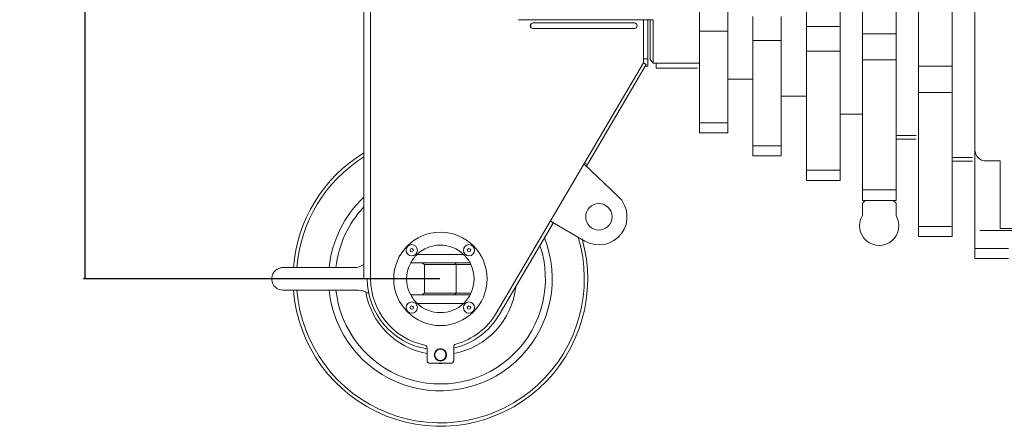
# Model space of a CAD drawing. Extents: x 0 to 59450, y 0 to 42050.
# Tile 48 of 256: x 5730 to 7481, y 19573 to 20295. Entities that reach past the tile are written whole.
import ezdxf

# ---------------------------------------------------------------- set-up
doc = ezdxf.new("R2010")
doc.units = 0
doc.header["$LTSCALE"] = 20
doc.header["$MEASUREMENT"] = 0
doc.layers.get('0').update_dxf_attribs({"linetype": 'CONTINUOUS'})
doc.layers.get('Defpoints').update_dxf_attribs({"linetype": 'CONTINUOUS'})
doc.dimstyles.new('DXF001', dxfattribs={"dimtxt": 3.1, "dimasz": 2, "dimexe": 2, "dimexo": 0.8, "dimgap": 0.09, "dimtad": 1, "dimdsep": 46, "dimtxsty": 'STANDARD', "dimcen": 0.09, "dimazin": 2, "dimtfac": 0.645161, "dimtdec": 4, "dimtmove": 0, "dimatfit": 3, "dimfxl": 1, "dimtvp": 0.66129, "dimtolj": 1, "dimtzin": 0, "dimarcsym": 0})

# ---------------------------------------------------------------- blocks, each defined once
blk = doc.blocks.new('_OPEN')
at = {"color": 0, "linetype": 'ByBlock', "lineweight": -2}
for p, q in [((-1, 0.166667), (0, 0)), ((0, 0), (-1, -0.166667)), ((0, 0), (-1, 0))]:
    blk.add_line(p, q, dxfattribs=at)
blk = doc.blocks.new('*D46')
at = {"color": 0, "linetype": 'Continuous', "lineweight": -2}
for p, q in [((6469.1, 20984.5), (5843.5, 20984.5)), ((5845.5, 20982.5), (5845.5, 19836.5)), ((6477.1, 19834.5), (5843.5, 19834.5))]:
    blk.add_line(p, q, dxfattribs=at)
at = {"layer": 'Defpoints', "color": 0, "linetype": 'Continuous'}
for p in [(6469.9, 20984.5), (5845.5, 19834.5), (6477.9, 19834.5)]:
    blk.add_point(p, dxfattribs=at)
at = {"color": 0, "linetype": 'Continuous', "lineweight": -2, "xscale": 2, "yscale": 2, "zscale": 2}
for p, rotation in [((5845.5, 20984.5), 90), ((5845.5, 19834.5), 270)]:
    blk.add_blockref('_OPEN', p, dxfattribs=dict(at, rotation=rotation))
at = {"color": 0, "linetype": 'Continuous', "lineweight": 13, "insert": (5795.4, 20583.4), "char_height": 100, "attachment_point": 5, "rotation": 90}
blk.add_mtext('\\A1;\\A1;1150', dxfattribs=at)

msp = doc.modelspace()

# ---------------------------------------------------------------- linework, layer by layer
at = {"color": 3, "linetype": 'Continuous', "lineweight": 13}
for p, q in [((7428.435, 20064.12), (7428.435, 20800.065)), ((7128.935, 20707.02), (7128.935, 20283.282)), ((7228.435, 20269.82), (7228.435, 20707.02)), ((7328.435, 20707.02), (7328.435, 20212.738)), ((6341.935, 19834.52), (6341.935, 20604.52)), ((6353.935, 19834.52), (6353.935, 20604.52)), ((7188.935, 20283.282), (7188.935, 20536.345)), ((7288.435, 20536.345), (7288.435, 20269.82)), ((7388.435, 20212.738), (7388.435, 20536.345)), ((6938.935, 20317.455), (6938.935, 20275.028)), ((6988.935, 20275.028), (6988.935, 20317.455)), ((7033.935, 20300.679), (7033.935, 20258.253)), ((7083.935, 20258.253), (7083.935, 20300.679)), ((6856.389, 20295.188), (6616.943, 20295.188)), ((6638.935, 20287.52), (6638.935, 20281.52)), ((6642.016, 20279.605), (6823.853, 20279.605)), ((6642.935, 20289.52), (6822.935, 20289.52)), ((6822.935, 20279.52), (6642.935, 20279.52)), ((6838.935, 20295.186), (6838.935, 20218.52)), ((6846.935, 20225.52), (6846.935, 20295.188)), ((6850.935, 20295.188), (6850.935, 20224.52)), ((6856.389, 20218.02), (6856.389, 20295.188)), ((7128.935, 20283.282), (7128.935, 20239.441)), ((7188.935, 20283.282), (7128.935, 20283.282)), ((7188.935, 20239.441), (7188.935, 20283.282)), ((6938.935, 20275.028), (6938.935, 20111.594)), ((6988.935, 20275.028), (6938.935, 20275.028)), ((6988.935, 20111.594), (6988.935, 20275.028)), ((7228.435, 20223.858), (7228.435, 20269.82)), ((7228.435, 20269.82), (7288.435, 20269.82)), ((7288.435, 20269.82), (7288.435, 20223.858)), ((7033.935, 20258.253), (7033.935, 20071.094)), ((7083.935, 20258.253), (7033.935, 20258.253)), ((7083.935, 20071.094), (7083.935, 20258.253)), ((7128.935, 20239.441), (7128.935, 20027.68)), ((7188.935, 20239.441), (7128.935, 20239.441)), ((7188.935, 20027.68), (7188.935, 20239.441)), ((6577.377, 19773.696), (6838.935, 20218.52)), ((6739.693, 20037.905), (6844.107, 20215.479)), ((6846.935, 20225.52), (6838.935, 20225.52)), ((6844.107, 20215.479), (6838.935, 20218.52)), ((6842.367, 20212.52), (6846.935, 20212.52)), ((6846.935, 20212.52), (6846.935, 20225.52)), ((6850.935, 20224.52), (6856.389, 20218.02)), ((6938.935, 20218.02), (6856.389, 20218.02)), ((6861.935, 20209.02), (6861.935, 20218.02)), ((6935.035, 20209.02), (6861.935, 20209.02)), ((7228.435, 19993.058), (7228.435, 20223.858)), ((7288.435, 20223.858), (7228.435, 20223.858)), ((7288.435, 20223.858), (7288.435, 19993.058)), ((7328.435, 20212.738), (7328.435, 20165.632)), ((7388.435, 20212.738), (7328.435, 20212.738)), ((7388.435, 20165.632), (7388.435, 20212.738)), ((7033.935, 20189.52), (6988.935, 20189.52)), ((7128.935, 20159.02), (7083.935, 20159.02)), ((7328.435, 20165.632), (7328.435, 19927.914)), ((7388.435, 20165.632), (7328.435, 20165.632)), ((7388.435, 19927.914), (7388.435, 20165.632)), ((7228.435, 20127.02), (7188.936, 20127.02)), ((6938.935, 20111.594), (6938.935, 20094.02)), ((6988.935, 20111.594), (6938.935, 20111.594)), ((6988.935, 20094.02), (6988.935, 20111.594)), ((6938.935, 20094.02), (6988.935, 20094.02)), ((7288.435, 20089.52), (7324.436, 20089.52)), ((7033.935, 20071.094), (7033.935, 20053.52)), ((7083.935, 20071.094), (7033.935, 20071.094)), ((7083.935, 20053.52), (7083.935, 20071.094)), ((7324.436, 20083.02), (7288.435, 20083.02)), ((7033.935, 20053.52), (7083.935, 20053.52)), ((7428.435, 20064.12), (7428.435, 20060.068)), ((7428.435, 20060.068), (7428.435, 20046.239)), ((6733.313, 20038.892), (6794.315, 19981.243)), ((6734.521, 20040.946), (6739.693, 20037.905)), ((6739.693, 20037.905), (6737.787, 20034.664)), ((7424.535, 20050.52), (7388.433, 20050.52)), ((7424.535, 20044.02), (7388.433, 20044.02)), ((7428.435, 20046.239), (7428.435, 19888.498)), ((7473.435, 20044.12), (7448.435, 20044.12)), ((7473.435, 19924.12), (7473.435, 20044.12)), ((7128.935, 20027.68), (7128.935, 20009.52)), ((7188.935, 20027.68), (7128.935, 20027.68)), ((7188.935, 20009.52), (7188.935, 20027.68)), ((7128.935, 20009.52), (7188.935, 20009.52)), ((7228.435, 19974.02), (7228.435, 19993.058)), ((7228.435, 19993.058), (7288.435, 19993.058)), ((7288.435, 19993.058), (7288.435, 19974.02)), ((7228.435, 19969.02), (7233.435, 19974.02)), ((7288.435, 19974.02), (7228.435, 19974.02)), ((7228.435, 19947.048), (7228.435, 19969.02)), ((7283.435, 19974.02), (7288.435, 19969.02)), ((7288.435, 19969.02), (7288.435, 19947.048)), ((6582.55, 19770.655), (6678.869, 19934.463)), ((6734.881, 19901.654), (6673.542, 19937.241)), ((6678.869, 19934.463), (6673.697, 19937.504)), ((7328.435, 19927.914), (7328.435, 19910.02)), ((7388.435, 19927.914), (7328.435, 19927.914)), ((7388.435, 19910.02), (7388.435, 19927.914)), ((8355.654, 19920.52), (7437.435, 19920.52)), ((7763.435, 19924.12), (7473.435, 19924.12)), ((7328.435, 19910.02), (7388.435, 19910.02)), ((6436.61, 19878.02), (6519.26, 19878.02)), ((7428.435, 19888.498), (7428.435, 19870.52)), ((7488.435, 19888.498), (7428.435, 19888.498)), ((6425.136, 19863.02), (6444.935, 19863.02)), ((6444.935, 19863.02), (6503.864, 19863.02)), ((6449.935, 19860.134), (6444.935, 19863.02)), ((6449.935, 19808.907), (6449.935, 19860.134)), ((6449.935, 19860.134), (6505.935, 19860.134)), ((6503.864, 19863.02), (6530.734, 19863.02)), ((6503.864, 19863.02), (6505.935, 19860.134)), ((6532.193, 19860.134), (6505.935, 19860.134)), ((6505.935, 19860.134), (6505.935, 19808.907)), ((7428.435, 19870.52), (7488.435, 19870.52)), ((6323.935, 19854.52), (6194.372, 19854.52)), ((6178.007, 19836.209), (6177.982, 19833.161)), ((6341.935, 19834.52), (6347.935, 19834.52)), ((6353.935, 19834.52), (6347.935, 19834.52)), ((6197.935, 19814.52), (6332.513, 19814.52)), ((6444.935, 19806.02), (6425.136, 19806.02)), ((6444.935, 19806.02), (6449.935, 19808.907)), ((6503.864, 19806.02), (6444.935, 19806.02)), ((6505.935, 19808.907), (6449.935, 19808.907)), ((6503.864, 19806.02), (6505.935, 19808.907)), ((6530.734, 19806.02), (6503.864, 19806.02)), ((6505.935, 19808.907), (6532.193, 19808.907)), ((6436.61, 19791.02), (6519.26, 19791.02)), ((6454.255, 19689.52), (6454.255, 19711.981)), ((6501.614, 19713.868), (6501.614, 19689.52)), ((6496.614, 19684.52), (6459.255, 19684.52)), ((6475.686, 19684.17), (6475.495, 19684.52)), ((6475.686, 19684.17), (6480.185, 19684.17)), ((6480.374, 19684.52), (6480.184, 19684.17))]:
    msp.add_line(p, q, dxfattribs=at)
for centre, radius in [((6759.972, 19944.903), 23.5), ((6477.935, 19834.52), 83), ((6427.023, 19885.432), 10), ((6528.846, 19885.432), 10), ((6427.023, 19885.432), 3), ((6528.846, 19885.432), 3), ((6427.023, 19783.609), 10), ((6528.846, 19783.609), 10), ((6427.023, 19783.609), 3), ((6528.846, 19783.609), 3), ((6477.935, 19699.52), 11), ((6477.935, 19699.52), 10)]:
    msp.add_circle(centre, radius, dxfattribs=at)
for centre, radius, start, end in [((6642.935, 20284.52), 5, 90, 270), ((6822.935, 20284.52), 5, 270, 450), ((6477.935, 19834.52), 262, 121.305343, 175.601895), ((6477.935, 19834.52), 256, 122.101149, 175.499047), ((7448.435, 20064.12), 20, 180, 270), ((6759.972, 19944.903), 50, 239.87907, 406.61834), ((6477.935, 19834.52), 198.906, 133.174924, 174.202622), ((6477.935, 19834.52), 186.803, 136.722248, 173.83201), ((7258.435, 19929.02), 35, 148.99728, 391.00272), ((6477.935, 19834.52), 262, 184.38369, 375.75566), ((6477.935, 19834.52), 256, 184.4808, 376.80843), ((6477.935, 19834.52), 198.906, 185.77083, 381.51044), ((6477.935, 19834.52), 186.803, 186.14613, 378.54523), ((6477.935, 19834.52), 60, 90, 133.531152), ((6477.935, 19834.52), 60, 46.46885, 90), ((6477.935, 19834.52), 60, 133.531152, 151.64065), ((6477.935, 19834.52), 60, 28.35935, 46.46885), ((6323.935, 19884.52), 30, 270, 307.65708), ((6477.935, 19834.52), 60, 151.64065, 208.35935), ((6477.935, 19834.52), 60, 25.27024, 28.35935), ((6477.935, 19834.52), 60, 334.73053, 385.27024), ((6197.935, 19834.52), 20, 100.26175, 270), ((6473.935, 19834.52), 126, 180, 261.01445), ((6473.935, 19834.52), 120, 180, 258.61301), ((6332.513, 19784.52), 30, 52.75111, 90), ((6477.935, 19834.52), 134.691, 189.74972, 259.77514), ((6477.935, 19834.52), 60, 208.35935, 226.46885), ((6477.935, 19834.52), 134.691, 280.12548, 354.05674), ((6477.935, 19834.52), 60, 313.53115, 331.64065), ((6477.935, 19834.52), 60, 331.64065, 334.73053), ((6477.935, 19834.52), 60, 226.46885, 313.53115), ((6473.935, 19834.52), 120, 285.15522, 329.54442), ((6473.935, 19834.52), 126, 282.69009, 329.54442), ((6506.614, 19713.868), 5, 105.155216, 180), ((6449.255, 19711.981), 5, 0, 78.61301), ((6459.255, 19689.52), 5, 180, 270), ((6496.614, 19689.52), 5, 270, 360)]:
    msp.add_arc(centre, radius, start, end, dxfattribs=at)

# ---------------------------------------------------------------- dimensions: what is measured, and where the dimension line sits
at = {"color": 7, "linetype": 'Continuous', "lineweight": 13}
dim = msp.add_linear_dim(base=(5845.453, 19834.52), p1=(6469.935, 20984.52), p2=(6477.935, 19834.52), angle=90, text='\\A1;1150', dimstyle='DXF001', override={"dimtxt": 100, "dimasz": 2, "dimblk1": 'OPEN', "dimblk2": 'OPEN', "dimsah": 1}, dxfattribs=at)
dim.commit()
dim.dimension.update_dxf_attribs({"geometry": '*D46', "text_midpoint": (5845.453, 20583.42), "dimtype": 160})

doc.saveas('drawing.dxf')
